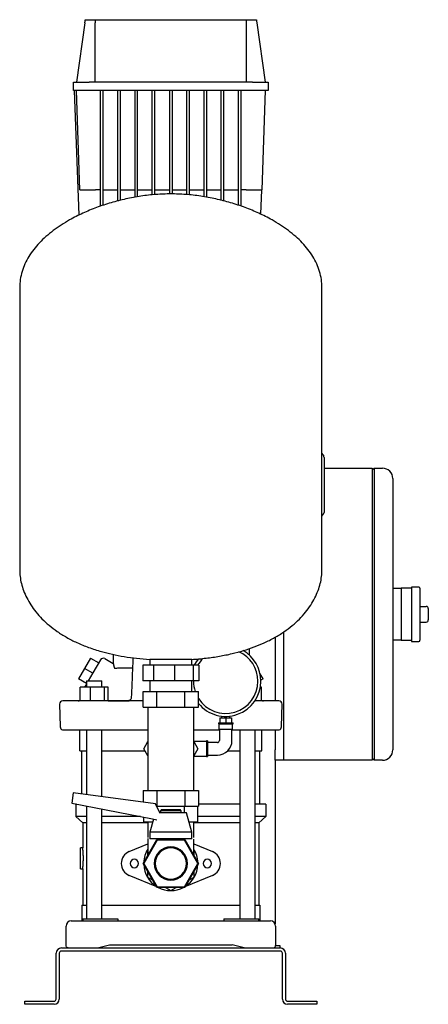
# Model space of a CAD drawing. Header units: millimetres. Extents: x 16 to 1246, y 16 to 960.
# Tile 3 of 3: x 854 to 1246, y 16 to 960. Entities that reach past the tile are written whole.
import ezdxf

# ---------------------------------------------------------------- set-up
doc = ezdxf.new("R2010")
doc.units = ezdxf.units.MM

msp = doc.modelspace()

# ---------------------------------------------------------------- linework, layer by layer
at = {"color": 7, "linetype": 'Continuous', "lineweight": 25}
for p, q in [((916.75, 957.16), (908.75, 900.23)), ((917.19, 960.23), (926.74, 960.23)), ((926.74, 960.23), (1071.76, 960.23)), ((926.75, 900.23), (926.75, 957.16)), ((1071.75, 900.23), (1071.75, 957.16)), ((1071.76, 960.23), (1081.32, 960.23)), ((1081.75, 957.16), (1089.75, 900.23)), ((905.75, 892.23), (905.75, 900.23)), ((905.75, 900.23), (920.75, 900.23)), ((1077.75, 900.23), (920.75, 900.23)), ((1077.75, 900.23), (1092.75, 900.23)), ((1092.75, 900.23), (1092.75, 892.23)), ((920.75, 892.23), (905.75, 892.23)), ((911.17, 772.84), (907, 892.23)), ((912.07, 797.23), (908.75, 892.23)), ((1077.75, 892.23), (920.75, 892.23)), ((931.75, 781.38), (931.75, 892.23)), ((934.25, 782.21), (934.25, 892.23)), ((948.32, 786.38), (948.32, 892.23)), ((950.82, 787.02), (950.82, 892.23)), ((964.88, 790), (964.88, 892.23)), ((967.38, 790.46), (967.38, 892.23)), ((981.44, 792.27), (981.44, 892.23)), ((983.94, 792.56), (983.94, 892.23)), ((998, 892.23), (998, 793.19)), ((1000.5, 892.23), (1000.5, 793.19)), ((1014.57, 792.56), (1014.57, 892.23)), ((1017.07, 792.27), (1017.07, 892.23)), ((1031.13, 790.46), (1031.13, 892.23)), ((1033.63, 790), (1033.63, 892.23)), ((1047.69, 787.02), (1047.69, 892.23)), ((1050.19, 786.38), (1050.19, 892.23)), ((1064.25, 782.21), (1064.25, 892.23)), ((1066.75, 781.38), (1066.75, 892.23)), ((1092.75, 892.23), (1077.75, 892.23)), ((1089.75, 892.23), (1086.44, 797.23)), ((931.75, 797.23), (927.06, 797.23)), ((934.25, 797.23), (948.32, 797.23)), ((950.82, 797.23), (964.88, 797.23)), ((967.38, 797.23), (981.44, 797.23)), ((983.94, 797.23), (998, 797.23)), ((1000.5, 797.23), (1014.57, 797.23)), ((1017.07, 797.23), (1031.13, 797.23)), ((1033.63, 797.23), (1047.69, 797.23)), ((1050.19, 797.23), (1064.25, 797.23)), ((1071.45, 797.23), (1066.75, 797.23)), ((1085.61, 773.71), (1086.44, 797.23)), ((854.25, 703.43), (854.25, 432.84)), ((1144.25, 432.84), (1144.25, 703.43)), ((1144.25, 544.23), (1145.92, 541.74)), ((1146.25, 537.3), (1146.25, 491.17)), ((1146.25, 530.23), (1192.25, 530.23)), ((1192.25, 528.23), (1194.25, 530.23)), ((1192.25, 530.23), (1192.25, 510.23)), ((1194.25, 530.23), (1194.25, 510.23)), ((1194.25, 530.23), (1202.25, 530.23)), ((1212.25, 520.23), (1212.25, 510.23)), ((1192.25, 510.23), (1192.25, 270.23)), ((1194.25, 510.23), (1194.25, 270.23)), ((1212.25, 510.23), (1212.25, 270.23)), ((1144.25, 484.23), (1145.92, 486.73)), ((1237.25, 416.23), (1230.25, 416.23)), ((1230.25, 416.23), (1230.25, 390.23)), ((1212.25, 415.23), (1220.25, 415.23)), ((1230.25, 415.23), (1220.25, 415.23)), ((1220.25, 415.23), (1220.25, 405.23)), ((1238.25, 415.23), (1238.25, 365.23)), ((1220.25, 405.23), (1220.25, 390.23)), ((1238.25, 397.73), (1244.25, 397.73)), ((1220.25, 390.23), (1220.25, 375.23)), ((1230.25, 390.23), (1230.25, 364.23)), ((1246.25, 395.73), (1246.25, 384.73)), ((1238.25, 382.73), (1244.25, 382.73)), ((1107.25, 373.06), (1107.25, 270.23)), ((1107.25, 373.06), (1107.25, 260.23)), ((1220.25, 375.23), (1220.25, 365.23)), ((1099.25, 368.11), (1099.25, 307.23)), ((1220.25, 365.23), (1212.25, 365.23)), ((1220.25, 365.23), (1230.25, 365.23)), ((1230.25, 364.23), (1237.25, 364.23)), ((944.01, 351.69), (944.01, 342.92)), ((1074.25, 357.16), (1074.25, 351.32)), ((922.29, 348.15), (916.54, 338.19)), ((922.29, 348.15), (930.09, 343.65)), ((931.75, 346.54), (924.56, 334.08)), ((935.85, 347.64), (944.01, 342.92)), ((972.43, 341.23), (972.43, 326.23)), ((982.78, 341.23), (972.43, 341.23)), ((979.25, 346.87), (979.25, 341.23)), ((979.42, 346.87), (979.25, 346.87)), ((1019.25, 346.87), (979.42, 346.87)), ((982.78, 341.23), (982.78, 326.23)), ((1002.79, 341.23), (982.78, 341.23)), ((1002.79, 341.23), (1002.79, 326.23)), ((1020.72, 341.23), (1002.79, 341.23)), ((1019.25, 341.23), (1019.25, 346.87)), ((1020.72, 341.23), (1020.72, 326.23)), ((1026.08, 341.23), (1020.72, 341.23)), ((1026.08, 341.23), (1026.08, 326.23)), ((916.54, 338.19), (910.79, 328.23)), ((924.34, 333.69), (916.54, 338.19)), ((924.56, 334.08), (920.03, 326.23)), ((1087.71, 328.23), (1084.91, 333.09)), ((918.41, 323.84), (910.79, 328.23)), ((917.46, 321.76), (917.25, 321.41)), ((918.41, 326.23), (918.41, 320.23)), ((918.41, 326.23), (925.11, 326.23)), ((925.11, 326.23), (933.01, 326.23)), ((933.01, 320.23), (933.01, 326.23)), ((982.78, 326.23), (972.43, 326.23)), ((979.25, 326.23), (979.25, 316.23)), ((1002.79, 326.23), (982.78, 326.23)), ((1020.72, 326.23), (1002.79, 326.23)), ((1019.25, 316.23), (1019.25, 326.23)), ((1026.08, 326.23), (1020.72, 326.23)), ((1020.95, 326.23), (1020.95, 326.03)), ((1087.71, 328.23), (1085.64, 327.04)), ((912.33, 307.23), (912.33, 320.23)), ((922.12, 320.23), (912.33, 320.23)), ((922.12, 307.23), (922.12, 320.23)), ((935.51, 320.23), (922.12, 320.23)), ((935.51, 307.23), (935.51, 320.23)), ((939.09, 320.23), (935.51, 320.23)), ((939.1, 307.23), (939.09, 320.23)), ((972.7, 301.23), (972.7, 316.23)), ((972.7, 316.23), (985.97, 316.23)), ((985.97, 301.23), (985.97, 316.23)), ((985.97, 316.23), (1012.53, 316.23)), ((1012.53, 301.23), (1012.53, 316.23)), ((1012.53, 316.23), (1025.81, 316.23)), ((1019.61, 316.23), (1019.25, 317.49)), ((1025.81, 301.23), (1025.81, 316.23)), ((1086.18, 320.23), (1085.15, 320.23)), ((1086.18, 307.23), (1086.18, 320.23)), ((1086.18, 307.55), (1086.18, 320.23)), ((1086.18, 320.23), (1086.18, 320.23)), ((892.6, 304.16), (893.18, 282.16)), ((909.66, 307.23), (895.6, 307.23)), ((972.7, 307.23), (916.99, 307.23)), ((939.1, 307.23), (959.17, 307.23)), ((939.1, 307.23), (958.39, 307.23)), ((961.31, 310.26), (961.16, 309.36)), ((1081.52, 307.23), (1079.93, 307.23)), ((1088.02, 307.23), (1088.26, 307.23)), ((1102.91, 307.23), (1088.85, 307.23)), ((1105.33, 282.16), (1105.91, 304.16)), ((972.7, 301.23), (985.97, 301.23)), ((977.25, 301.23), (977.25, 286.23)), ((985.97, 301.23), (1012.53, 301.23)), ((1012.53, 301.23), (1025.81, 301.23)), ((1021.25, 286.23), (1021.25, 301.23)), ((977.25, 286.23), (977.25, 236.23)), ((1021.25, 236.23), (1021.25, 286.23)), ((1044.9, 286.03), (1044.9, 285.03)), ((1044.9, 286.03), (1051.9, 286.03)), ((1044.9, 285.03), (1051.9, 285.03)), ((1045.4, 285.03), (1045.4, 280.03)), ((1046.4, 291.03), (1046.4, 286.03)), ((1046.4, 291.03), (1051.9, 291.03)), ((1047.8, 292.53), (1047.8, 291.03)), ((1051.9, 291.03), (1051.9, 286.03)), ((1051.9, 291.03), (1057.4, 291.03)), ((1051.9, 286.03), (1058.9, 286.03)), ((1051.9, 285.03), (1058.9, 285.03)), ((1056, 291.03), (1056, 292.53)), ((1057.4, 291.03), (1057.4, 286.03)), ((1058.4, 280.03), (1058.4, 285.03)), ((1058.9, 285.03), (1058.9, 286.03)), ((911.9, 259.33), (911.9, 279.33)), ((918.41, 279.33), (918.41, 217.23)), ((933.01, 215.3), (933.01, 279.33)), ((1045.4, 280.03), (1051.9, 280.03)), ((1045.9, 280.03), (1045.9, 269.23)), ((1051.9, 280.03), (1058.4, 280.03)), ((1057.9, 269.23), (1057.9, 280.03)), ((1065.5, 279.33), (1065.5, 98.23)), ((1080.1, 98.23), (1080.1, 279.33)), ((1086.6, 259.33), (1086.6, 279.33)), ((1099.25, 279.33), (1099.25, 260.23)), ((973.27, 261.23), (977.25, 268.13)), ((1033.4, 268.23), (1021.25, 268.23)), ((1021.25, 268.13), (1025.23, 261.23)), ((1034.4, 268.73), (1033.4, 268.73)), ((1033.4, 268.73), (1033.4, 261.23)), ((1034.4, 268.73), (1034.4, 261.23)), ((1043.9, 267.23), (1034.4, 267.23)), ((1192.25, 270.23), (1192.25, 250.23)), ((1194.25, 270.23), (1194.25, 250.23)), ((1212.25, 270.23), (1212.25, 260.23)), ((911.9, 259.33), (918.41, 259.33)), ((913.9, 217.83), (913.9, 259.33)), ((933.01, 259.33), (974.37, 259.33)), ((977.25, 254.34), (973.27, 261.23)), ((1025.23, 261.23), (1021.25, 254.34)), ((1033.4, 261.23), (1033.4, 253.73)), ((1034.4, 261.23), (1034.4, 253.73)), ((1034.4, 255.23), (1043.9, 255.23)), ((1053.8, 259.33), (1065.5, 259.33)), ((1080.1, 259.33), (1086.6, 259.33)), ((1084.6, 208.23), (1084.6, 259.33)), ((1099.25, 250.23), (1099.25, 260.23)), ((1107.25, 260.23), (1107.25, 250.23)), ((1021.25, 254.23), (1033.4, 254.23)), ((1033.4, 253.73), (1034.4, 253.73)), ((1099.25, 250.23), (1099.25, 93.41)), ((1107.25, 250.23), (1099.25, 250.23)), ((1192.25, 250.23), (1107.25, 250.23)), ((1194.25, 250.23), (1192.25, 252.23)), ((1202.25, 250.23), (1194.25, 250.23)), ((977.25, 236.23), (977.25, 221.23)), ((1021.25, 221.23), (1021.25, 236.23)), ((905.66, 218.92), (904.35, 209.04)), ((984.42, 208.47), (905.66, 218.92)), ((972.7, 221.23), (972.7, 210.03)), ((972.7, 221.23), (985.97, 221.23)), ((985.97, 221.23), (985.97, 206.23)), ((985.97, 221.23), (1012.53, 221.23)), ((1012.53, 221.23), (1012.53, 206.23)), ((1012.53, 221.23), (1025.81, 221.23)), ((1025.81, 221.23), (1025.81, 206.23)), ((904.35, 209.04), (981.61, 194.02)), ((908.25, 208.23), (908.25, 196.23)), ((908.46, 208.23), (908.25, 208.23)), ((988.82, 199.88), (984.42, 208.47)), ((1065.5, 208.23), (1025.81, 208.23)), ((1090.25, 208.23), (1080.1, 208.23)), ((1090.25, 208.23), (1090.25, 196.23)), ((918.41, 206.3), (918.41, 98.23)), ((933.01, 98.23), (933.01, 203.46)), ((985.56, 206.23), (985.97, 206.23)), ((985.97, 206.23), (1012.53, 206.23)), ((986.26, 204.87), (986.26, 206.23)), ((999.25, 199.88), (988.07, 199.88)), ((990.25, 202.88), (989.25, 201.88)), ((989.25, 201.88), (989.25, 199.88)), ((999.25, 201.88), (989.25, 201.88)), ((990.25, 202.88), (999.25, 202.88)), ((999.25, 202.88), (1008.25, 202.88)), ((1009.25, 201.88), (999.25, 201.88)), ((1014.25, 199.88), (999.25, 199.88)), ((1009.25, 201.88), (1008.25, 202.88)), ((1009.25, 199.88), (1009.25, 201.88)), ((1012.24, 199.88), (1012.24, 206.23)), ((1012.53, 206.23), (1025.81, 206.23)), ((1019.25, 181.13), (1014.25, 199.88)), ((1025.23, 191.23), (1025.23, 206.23)), ((918.41, 196.23), (908.25, 196.23)), ((914.75, 190.23), (908.25, 196.23)), ((918.41, 190.23), (914.75, 190.23)), ((914.75, 190.23), (914.75, 166.23)), ((970.2, 196.23), (933.01, 196.23)), ((977.25, 190.23), (933.01, 190.23)), ((973.27, 191.23), (973.27, 195.64)), ((973.27, 191.23), (981.95, 191.23)), ((977.25, 191.23), (977.25, 176.23)), ((982.63, 193.78), (979.25, 181.13)), ((981.61, 194.02), (985.73, 193.07)), ((1016.56, 191.23), (1025.23, 191.23)), ((1021.25, 176.23), (1021.25, 191.23)), ((1065.5, 190.23), (1021.25, 190.23)), ((1065.5, 196.23), (1025.23, 196.23)), ((1090.25, 196.23), (1080.1, 196.23)), ((1083.75, 190.23), (1080.1, 190.23)), ((1083.75, 190.23), (1090.25, 196.23)), ((1083.75, 190.23), (1083.75, 111.23)), ((979.25, 181.13), (979.25, 174.88)), ((999.25, 181.13), (979.25, 181.13)), ((1019.25, 181.13), (999.25, 181.13)), ((1019.25, 174.88), (1019.25, 181.13)), ((959.43, 162.77), (977.25, 170.22)), ((972.7, 151.23), (985.97, 174.23)), ((986.26, 173.73), (973.27, 151.23)), ((977.25, 175.33), (977.25, 159.13)), ((999.25, 174.88), (979.25, 174.88)), ((985.97, 174.23), (989.25, 174.23)), ((1012.24, 173.73), (986.26, 173.73)), ((989.25, 174.88), (989.25, 173.73)), ((1019.25, 174.88), (999.25, 174.88)), ((1009.25, 173.73), (1009.25, 174.88)), ((1009.25, 174.23), (1012.53, 174.23)), ((1025.23, 151.23), (1012.24, 173.73)), ((1012.53, 174.23), (1025.81, 151.23)), ((1021.25, 159.13), (1021.25, 174.62)), ((1021.25, 170.22), (1039.07, 162.77)), ((914.75, 166.23), (912.75, 166.23)), ((912.75, 156.23), (912.75, 166.23)), ((977.25, 164.51), (976.75, 164.23)), ((976.75, 164.23), (976.75, 158.26)), ((1021.75, 164.23), (1021.25, 164.51)), ((1021.75, 158.26), (1021.75, 164.23)), ((912.75, 146.23), (912.75, 156.23)), ((985.97, 128.23), (972.7, 151.23)), ((973.27, 151.23), (986.26, 128.73)), ((1012.24, 128.73), (1025.23, 151.23)), ((1025.81, 151.23), (1012.53, 128.23)), ((912.75, 146.23), (914.75, 146.23)), ((914.75, 146.23), (914.75, 111.23)), ((976.75, 144.21), (976.75, 138.24)), ((1021.75, 138.24), (1021.75, 144.21)), ((985.69, 128.72), (959.43, 139.7)), ((976.75, 138.24), (981.92, 135.26)), ((1039.07, 139.7), (1012.81, 128.72)), ((1016.59, 135.26), (1021.75, 138.24)), ((1012.53, 128.23), (985.97, 128.23)), ((986.26, 128.73), (1012.24, 128.73)), ((989.22, 127.25), (986.86, 128.23)), ((994.09, 128.23), (999.25, 125.25)), ((999.25, 125.25), (1004.42, 128.23)), ((1011.65, 128.23), (1009.28, 127.25)), ((913.75, 111.23), (913.75, 96.23)), ((913.75, 111.23), (918.41, 111.23)), ((933.01, 111.23), (1065.5, 111.23)), ((1080.1, 111.23), (1084.75, 111.23)), ((1084.75, 111.23), (1084.75, 96.23)), ((903.75, 96.23), (923.95, 96.23)), ((914.75, 98.23), (914.75, 96.23)), ((914.75, 98.23), (936.09, 98.23)), ((923.95, 96.23), (1074.55, 96.23)), ((936.09, 98.23), (948.28, 98.23)), ((948.28, 98.23), (948.28, 96.23)), ((1050.22, 98.23), (1050.22, 96.23)), ((1050.22, 98.23), (1062.41, 98.23)), ((1062.41, 98.23), (1083.75, 98.23)), ((1074.55, 96.23), (1094.75, 96.23)), ((1083.75, 96.23), (1083.75, 98.23)), ((898.75, 72.77), (898.75, 91.23)), ((1099.75, 91.23), (1099.75, 72.77)), ((894.25, 70.23), (1104.25, 70.23)), ((1104.25, 67.23), (894.25, 67.23)), ((929.05, 70.23), (940.55, 73.23)), ((940.55, 73.23), (1057.95, 73.23)), ((1069.45, 70.23), (1057.95, 73.23)), ((1069.25, 70.23), (1069.25, 70.29)), ((1104.25, 72.23), (1099.58, 72.23)), ((1104.25, 70.23), (1104.25, 72.23)), ((889.25, 21.23), (889.25, 65.23)), ((892.25, 65.23), (892.25, 21.23)), ((1106.25, 21.23), (1106.25, 65.23)), ((1109.25, 65.23), (1109.25, 21.23)), ((859.25, 16.23), (859.25, 19.23)), ((859.25, 19.23), (864.25, 19.23)), ((864.25, 19.23), (887.25, 19.23)), ((1111.25, 19.23), (1134.25, 19.23)), ((1134.25, 19.23), (1139.25, 19.23)), ((1139.25, 19.23), (1139.25, 16.23)), ((864.25, 16.23), (859.25, 16.23)), ((887.25, 16.23), (864.25, 16.23)), ((1134.25, 16.23), (1111.25, 16.23)), ((1139.25, 16.23), (1134.25, 16.23))]:
    msp.add_line(p, q, dxfattribs=at)
for centre, radius, start, end in [((1144.25, 540.63), 2, 360, 33.69007), ((1202.25, 520.23), 10, 0, 90), ((1144.25, 487.84), 2, 326.30993, 0), ((1237.25, 415.23), 1, 360, 90), ((1244.25, 395.73), 2, 0, 90), ((1244.25, 384.73), 2, 270, 0), ((1237.25, 365.23), 1, 270, 0), ((1051.9, 326.03), 30.95, 0, 66.07409), ((1051.9, 326.03), 33.75, 0, 60.3989), ((934.35, 345.04), 3, 60.0187, 150), ((1051.9, 326.03), 33.75, 140.28792, 153.23255), ((1051.9, 326.03), 30.95, 135.09449, 150.58613), ((1051.9, 326.03), 30.95, 180, 198.45983), ((1051.9, 326.03), 33.75, 219.36755, 0), ((1051.9, 326.03), 30.95, 212.53815, 0), ((895.6, 304.23), 3, 90.0005, 181.5), ((910.25, 314.23), 7, 270, 287.29222), ((1088.26, 314.23), 7, 252.73875, 270), ((1102.91, 304.23), 3, 358.5, 89.9995), ((896.18, 282.23), 3, 181.5, 255.22028), ((1102.33, 282.24), 3, 284.75849, 358.48043), ((1043.9, 269.23), 2, 270, 0), ((1043.9, 269.23), 14, 270, 0), ((1202.25, 260.23), 10, 270, 0), ((964.25, 151.23), 12.5, 112.68809, 180), ((999.25, 151.23), 26, 147.79577, 177.79577), ((999.25, 151.23), 15.88, 0, 180), ((999.25, 151.23), 15, 0, 180), ((999.25, 151.23), 26, 2.20423, 32.20423), ((1034.25, 151.23), 12.5, 292.68809, 67.31191), ((964.25, 151.23), 12.5, 180, 247.31191), ((964.25, 151.23), 4, 0, 180), ((964.25, 151.23), 4, 180, 0), ((999.25, 151.23), 15.88, 180, 0), ((999.25, 151.23), 15, 180, 0), ((1034.25, 151.23), 4, 0, 180), ((1034.25, 151.23), 4, 180, 0), ((999.25, 151.23), 26, 182.20423, 237.79577), ((999.25, 151.23), 26, 302.20423, 357.79577), ((999.25, 151.23), 26, 242.20423, 297.79577), ((903.75, 91.23), 5, 90, 180), ((1094.75, 91.23), 5, 0, 90), ((894.25, 65.23), 5, 90, 180), ((894.25, 65.23), 2, 90, 180), ((1104.25, 65.23), 5, 0, 90), ((1104.25, 65.23), 2, 0, 90), ((887.25, 21.23), 2, 270, 0), ((887.25, 21.23), 5, 270, 0), ((1111.25, 21.23), 5, 180, 270), ((1111.25, 21.23), 2, 180, 270)]:
    msp.add_arc(centre, radius, start, end, dxfattribs=at)
for points in [[(916.75, 957.16), (916.9, 958.18), (917.04, 959.21), (917.19, 960.23)], [(926.74, 960.23), (926.75, 959.21), (926.75, 958.18), (926.75, 957.16)], [(1071.75, 957.16), (1071.75, 958.18), (1071.76, 959.21), (1071.76, 960.23)], [(1081.32, 960.23), (1081.47, 959.21), (1081.61, 958.18), (1081.75, 957.16)]]:
    msp.add_open_spline(points, degree=3, dxfattribs=at)
for points, knots in [([(999.25, 793.23), (994.51, 793.12), (984.92, 792.9), (970.51, 791.19), (956.09, 788.55), (941.84, 784.9), (927.99, 780.32), (914.71, 774.84), (903.42, 769.12), (894.04, 763.46), (886.43, 758.15), (879.45, 752.47), (873.16, 746.43), (867.64, 740.04), (862.95, 733.32), (859.16, 726.28), (856.39, 718.93), (854.59, 711.28), (854.37, 706.06), (854.25, 703.43)], [0, 0, 0, 0, 0.076609, 0.154857, 0.234025, 0.313364, 0.392122, 0.469576, 0.545055, 0.596413, 0.646366, 0.694802, 0.741676, 0.787017, 0.830956, 0.873749, 0.915793, 0.957642, 1, 1, 1, 1]), ([(912.07, 797.23), (912.07, 797.23), (912.15, 797.23), (912.49, 797.23), (912.76, 797.23), (913.49, 797.23), (913.95, 797.23), (915.07, 797.23), (915.73, 797.23), (917.19, 797.23), (918, 797.23), (919.71, 797.23), (920.62, 797.23), (922.46, 797.23), (923.4, 797.23), (925.26, 797.23), (926.18, 797.23), (927.06, 797.23)], [0, 0, 0, 0, 0.125, 0.125, 0.25, 0.25, 0.375, 0.375, 0.5, 0.5, 0.625, 0.625, 0.75, 0.75, 0.875, 0.875, 1, 1, 1, 1]), ([(1144.25, 703.43), (1144.14, 706.06), (1143.92, 711.28), (1142.12, 718.93), (1139.34, 726.28), (1135.56, 733.32), (1130.87, 740.04), (1125.35, 746.43), (1119.06, 752.47), (1112.07, 758.15), (1104.47, 763.46), (1095.09, 769.12), (1083.79, 774.84), (1070.52, 780.32), (1056.66, 784.9), (1042.42, 788.55), (1027.99, 791.19), (1013.59, 792.9), (1004, 793.12), (999.25, 793.23)], [0, 0, 0, 0, 0.042358, 0.084207, 0.126251, 0.169044, 0.212983, 0.258324, 0.305198, 0.353634, 0.403587, 0.454945, 0.530424, 0.607878, 0.686636, 0.765975, 0.845143, 0.923391, 1, 1, 1, 1]), ([(1071.45, 797.23), (1072.33, 797.23), (1073.25, 797.23), (1075.1, 797.23), (1076.04, 797.23), (1077.89, 797.23), (1078.79, 797.23), (1080.51, 797.23), (1081.31, 797.23), (1082.78, 797.23), (1083.43, 797.23), (1084.55, 797.23), (1085.02, 797.23), (1085.75, 797.23), (1086.01, 797.23), (1086.36, 797.23), (1086.44, 797.23), (1086.44, 797.23)], [0, 0, 0, 0, 0.125, 0.125, 0.25, 0.25, 0.375, 0.375, 0.5, 0.5, 0.625, 0.625, 0.75, 0.75, 0.875, 0.875, 1, 1, 1, 1]), ([(1146.25, 540.63), (1146.25, 540.63), (1146.25, 540.56), (1146.25, 540.28), (1146.25, 540.08), (1146.25, 539.53), (1146.25, 539.19), (1146.25, 538.35), (1146.25, 537.86), (1146.25, 537.3)], [0, 0, 0, 0, 0.25, 0.25, 0.5, 0.5, 0.75, 0.75, 1, 1, 1, 1]), ([(1146.25, 491.17), (1146.25, 490.66), (1146.25, 490.2), (1146.25, 489.39), (1146.25, 489.04), (1146.25, 488.47), (1146.25, 488.24), (1146.25, 487.92), (1146.25, 487.84), (1146.25, 487.84)], [0, 0, 0, 0, 0.25, 0.25, 0.5, 0.5, 0.75, 0.75, 1, 1, 1, 1]), ([(854.25, 432.84), (854.33, 430.68), (854.5, 426.25), (855.81, 419.55), (857.93, 412.7), (860.98, 405.78), (864.93, 398.93), (869.82, 392.2), (875.65, 385.68), (882.5, 379.4), (890.38, 373.43), (899.33, 367.86), (909.38, 362.75), (920.56, 358.19), (931.94, 354.55), (943.34, 351.71), (954.62, 349.55), (966.66, 347.86), (974.98, 347.2), (979.25, 346.87)], [0, 0, 0, 0, 0.039003, 0.079969, 0.123044, 0.168399, 0.216235, 0.265872, 0.318412, 0.374173, 0.43351, 0.496816, 0.564519, 0.637073, 0.714953, 0.780208, 0.849301, 0.922481, 1, 1, 1, 1]), ([(1019.25, 346.87), (1023.86, 347.24), (1032.8, 347.95), (1045.71, 349.84), (1057.73, 352.27), (1068.88, 355.24), (1079.17, 358.69), (1089.14, 362.79), (1098.69, 367.58), (1107.69, 373.13), (1115.63, 379.08), (1122.57, 385.39), (1128.52, 391.98), (1133.5, 398.81), (1137.5, 405.72), (1140.56, 412.65), (1142.69, 419.52), (1144, 426.24), (1144.17, 430.67), (1144.25, 432.84)], [0, 0, 0, 0, 0.08352, 0.162003, 0.235767, 0.305124, 0.370381, 0.431839, 0.499782, 0.563307, 0.622839, 0.678776, 0.732519, 0.783228, 0.831195, 0.876667, 0.919848, 0.96091, 1, 1, 1, 1]), ([(944.01, 342.92), (944.01, 342.92), (944.01, 342.92), (944.01, 342.91), (944.02, 342.88), (944.03, 342.85), (944.04, 342.81), (944.05, 342.76), (944.07, 342.69), (944.08, 342.62), (944.1, 342.54), (944.12, 342.45), (944.15, 342.35), (944.18, 342.21), (944.24, 341.99), (944.31, 341.7), (944.39, 341.36), (944.47, 340.99), (944.57, 340.58), (944.63, 340.27), (944.67, 340.12)], [0, 0, 0, 0, 0.039381, 0.078724, 0.118057, 0.157408, 0.196805, 0.236277, 0.275849, 0.315551, 0.35541, 0.395452, 0.435704, 0.476192, 0.561161, 0.646773, 0.73325, 0.82081, 0.90966, 1, 1, 1, 1]), ([(944.67, 340.12), (944.69, 340.05), (944.72, 339.89), (944.78, 339.68), (944.83, 339.48), (944.91, 339.24), (945, 338.98), (945.12, 338.73), (945.24, 338.54), (945.34, 338.42), (945.43, 338.35), (945.5, 338.32), (945.55, 338.32), (945.58, 338.31)], [0, 0, 0, 0, 0.080738, 0.160081, 0.238092, 0.314839, 0.452632, 0.582353, 0.699116, 0.808691, 0.875257, 0.938929, 1, 1, 1, 1]), ([(962.91, 348.5), (962.76, 344.91), (962.41, 336.53), (961.88, 323.78), (961.49, 314.63), (961.31, 310.26)], [0, 0, 0, 0, 0.281334, 0.657366, 1, 1, 1, 1]), ([(962.49, 338.6), (961.64, 338.58), (959.21, 338.54), (955.79, 338.48), (952.24, 338.43), (949.38, 338.38), (947.1, 338.34), (946.08, 338.32), (945.58, 338.31)], [0, 0, 0, 0, 0.101767, 0.290491, 0.474676, 0.654322, 0.82943, 1, 1, 1, 1]), ([(916.82, 320.23), (916.84, 320.36), (916.87, 320.72), (917.05, 321.05), (917.16, 321.25)], [0, 0, 0, 0, 0.3608766, 1, 1, 1, 1]), ([(918.47, 323.47), (918.23, 323.12), (917.82, 322.4), (917.31, 321.51), (917.21, 321.35), (917.16, 321.25)], [0, 0, 0, 0, 0.217691, 0.524851, 1, 1, 1, 1]), ([(918.47, 323.47), (918.14, 322.92), (917.67, 322.13), (917.51, 321.85), (917.46, 321.76)], [0, 0, 0, 0, 0.689715, 1, 1, 1, 1]), ([(916.99, 307.23), (916.14, 307.23), (915.33, 307.23), (913.81, 307.23), (913.12, 307.23), (911.86, 307.23), (911.3, 307.23), (910.35, 307.23), (909.96, 307.23), (909.66, 307.23)], [0, 0, 0, 0, 0.25, 0.25, 0.5, 0.5, 0.75, 0.75, 1, 1, 1, 1]), ([(961.16, 309.36), (961.02, 308.97), (960.85, 308.68), (960.53, 308.28), (960.42, 308.16), (960.17, 307.94), (960.04, 307.84), (959.63, 307.58), (959.35, 307.45), (958.74, 307.28), (958.44, 307.23), (958.13, 307.23)], [0, 0, 0, 0, 0.25, 0.25, 0.375, 0.375, 0.5, 0.5, 0.75, 0.75, 1, 1, 1, 1]), ([(1088.85, 307.23), (1088.55, 307.23), (1088.16, 307.23), (1087.2, 307.23), (1086.64, 307.23), (1085.38, 307.23), (1084.67, 307.23), (1083.16, 307.23), (1082.36, 307.23), (1081.52, 307.23)], [0, 0, 0, 0, 0.25, 0.25, 0.5, 0.5, 0.75, 0.75, 1, 1, 1, 1]), ([(895.41, 279.33), (895.41, 279.33), (895.32, 279.33), (895.65, 279.33), (896.42, 279.33), (897.64, 279.33), (899.09, 279.33), (900.69, 279.33), (902.35, 279.33), (903.96, 279.33), (905.46, 279.33), (906.71, 279.33), (907.69, 279.33), (908.4, 279.33), (908.94, 279.33), (909.26, 279.33), (909.38, 279.33)], [0, 0, 0, 0, 0.002094, 0.148585, 0.283562, 0.407025, 0.518974, 0.619408, 0.708326, 0.785729, 0.851616, 0.905987, 0.939207, 0.96595, 0.986214, 1, 1, 1, 1]), ([(909.38, 279.33), (909.43, 279.33), (909.51, 279.33), (909.64, 279.33), (909.78, 279.33), (909.93, 279.33), (910.09, 279.33), (910.25, 279.33), (910.42, 279.33), (910.59, 279.33), (910.77, 279.33), (910.96, 279.33), (911.15, 279.33), (911.35, 279.33), (911.55, 279.33), (911.76, 279.33), (911.97, 279.33), (912.18, 279.33), (912.54, 279.33), (913.32, 279.33), (914.34, 279.33), (915.41, 279.33), (916.13, 279.33), (916.71, 279.33), (917.06, 279.33), (917.2, 279.34)], [0, 0, 0, 0, 0.031864, 0.063318, 0.09439, 0.125109, 0.155502, 0.185589, 0.215393, 0.244931, 0.274224, 0.303304, 0.3322, 0.360893, 0.389335, 0.417477, 0.445262, 0.472669, 0.499728, 0.581308, 0.748982, 0.833757, 0.903693, 0.959092, 1, 1, 1, 1]), ([(917.2, 279.34), (922.5, 279.33), (932.54, 279.33), (948.82, 279.33), (963.54, 279.33), (973.46, 279.33), (977.25, 279.33)], [0, 0, 0, 0, 0.2715766, 0.5149203, 0.8147254, 1, 1, 1, 1]), ([(1021.25, 279.33), (1025.32, 279.33), (1033.6, 279.33), (1041.76, 279.33), (1045.9, 279.33)], [0, 0, 0, 0, 0.491648, 1, 1, 1, 1]), ([(1057.9, 279.33), (1060.39, 279.33), (1068.32, 279.33), (1076.02, 279.33), (1081.3, 279.33)], [0, 0, 0, 0, 0.3140501, 1, 1, 1, 1]), ([(1081.3, 279.33), (1081.41, 279.33), (1081.63, 279.33), (1081.99, 279.33), (1082.4, 279.33), (1082.86, 279.33), (1083.35, 279.33), (1084.08, 279.33), (1085.03, 279.33), (1085.92, 279.33), (1086.6, 279.33), (1087.06, 279.33), (1087.49, 279.33), (1087.89, 279.33), (1088.25, 279.33), (1088.58, 279.33), (1088.87, 279.33), (1089.04, 279.33), (1089.12, 279.33)], [0, 0, 0, 0, 0.0287623, 0.0626528, 0.1016445, 0.1457372, 0.1949646, 0.2494039, 0.3676736, 0.4995559, 0.5619579, 0.6243014, 0.686771, 0.7495093, 0.8123462, 0.8749083, 0.9373942, 1, 1, 1, 1]), ([(1089.12, 279.33), (1089.2, 279.33), (1089.53, 279.33), (1090.24, 279.33), (1091.29, 279.33), (1092.61, 279.33), (1094.11, 279.33), (1095.67, 279.33), (1097.2, 279.33), (1098.67, 279.33), (1100.05, 279.33), (1101.29, 279.33), (1102.28, 279.33), (1102.96, 279.33), (1103.05, 279.33), (1103.1, 279.33)], [0, 0, 0, 0, 0.008787, 0.035429, 0.078225, 0.129827, 0.194191, 0.271319, 0.347587, 0.433231, 0.528252, 0.632649, 0.746422, 0.86957, 1, 1, 1, 1]), ([(915.35, 156.23), (915.35, 156.34), (915.35, 156.55), (915.35, 156.86), (915.34, 157.18), (915.34, 157.49), (915.33, 157.81), (915.33, 158.13), (915.32, 158.46), (915.31, 158.78), (915.3, 159.1), (915.29, 159.42), (915.27, 159.75), (915.25, 160.25), (915.22, 160.94), (915.17, 161.74), (915.11, 162.54), (915.05, 163.32), (914.99, 164.01), (914.93, 164.59), (914.88, 165.07), (914.84, 165.45), (914.81, 165.72), (914.79, 165.91), (914.77, 166.06), (914.76, 166.16), (914.75, 166.22), (914.75, 166.23), (914.75, 166.23)], [0, 0, 0, 0, 0.019773, 0.03974, 0.059899, 0.080251, 0.100797, 0.121537, 0.142471, 0.163599, 0.184922, 0.20644, 0.228153, 0.25006, 0.309238, 0.374584, 0.426707, 0.499807, 0.57223, 0.624425, 0.689978, 0.749422, 0.793102, 0.836012, 0.878155, 0.919533, 0.960147, 1, 1, 1, 1]), ([(914.75, 146.23), (914.75, 146.24), (914.75, 146.24), (914.76, 146.25), (914.76, 146.28), (914.76, 146.31), (914.77, 146.36), (914.78, 146.42), (914.78, 146.48), (914.79, 146.56), (914.8, 146.65), (914.81, 146.75), (914.83, 146.87), (914.85, 147.07), (914.88, 147.39), (914.93, 147.87), (914.99, 148.46), (915.05, 149.15), (915.11, 149.92), (915.17, 150.73), (915.22, 151.53), (915.26, 152.32), (915.29, 153.04), (915.31, 153.68), (915.33, 154.33), (915.34, 154.97), (915.35, 155.61), (915.35, 156.03), (915.35, 156.23)], [0, 0, 0, 0, 0.019787, 0.039762, 0.059926, 0.080279, 0.100822, 0.121555, 0.142477, 0.16359, 0.184893, 0.206386, 0.228071, 0.249947, 0.309466, 0.375099, 0.427399, 0.499815, 0.573053, 0.625157, 0.690552, 0.74977, 0.793422, 0.836292, 0.878383, 0.919697, 0.960235, 1, 1, 1, 1]), ([(900.7, 70.23), (900.06, 70.63), (899.57, 71.05), (898.92, 71.9), (898.75, 72.34), (898.75, 72.77)], [0, 0, 0, 0, 0.5, 0.5, 1, 1, 1, 1]), ([(1097.81, 70.23), (1098.45, 70.63), (1098.94, 71.05), (1099.59, 71.9), (1099.75, 72.34), (1099.75, 72.77)], [0, 0, 0, 0, 0.5, 0.5, 1, 1, 1, 1])]:
    msp.add_open_spline(points, degree=3, knots=knots, dxfattribs=at)

doc.saveas('drawing.dxf')
